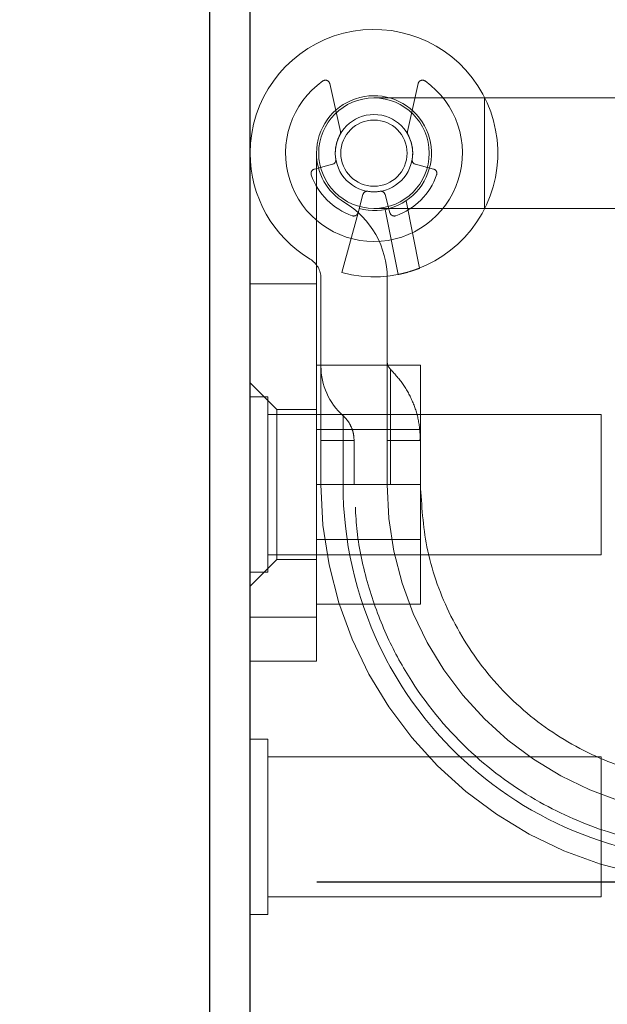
# Model space of a CAD drawing. Header units: inches. Extents: x 0.2 to 10.8, y 0.2 to 8.2.
# Tile 6 of 156: x 2.8221 to 2.8744, y 2.2125 to 2.3002. Entities that reach past the tile are written whole.
import ezdxf

# ---------------------------------------------------------------- set-up
doc = ezdxf.new("R2010")
doc.units = ezdxf.units.IN
doc.header["$MEASUREMENT"] = 0
doc.linetypes.add('HIDDEN', pattern=[0.07500000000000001, 0.05, -0.025])
doc.layers.add('DIMENSIONS', color=140, linetype='Continuous')
doc.styles.add('SLDTEXTSTYLE0', font='TXT', dxfattribs={"width": 0.7})
doc.dimstyles.new('SLDDIMSTYLE1', dxfattribs={"dimtxt": 0.0849609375, "dimasz": 0.13, "dimexe": 0, "dimexo": 0.0625, "dimgap": 0.021240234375, "dimtad": 0, "dimtih": 1, "dimtoh": 1, "dimlfac": 20, "dimrnd": 1e-09, "dimzin": 12, "dimdsep": 46, "dimtxsty": 'SLDTEXTSTYLE0', "dimsah": 1, "dimcen": 0.09, "dimadec": 0, "dimazin": 3, "dimtfac": 1, "dimtmove": 0, "dimatfit": 0, "dimfxl": 0, "dimfrac": 2, "dimtolj": 1, "dimtzin": 12, "dimarcsym": 0})

# ---------------------------------------------------------------- blocks, each defined once
blk = doc.blocks.new('_D_25')
at = {"layer": 'DIMENSIONS'}
for p, q in [((2.693112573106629, 2.319367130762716), (2.693112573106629, 2.569367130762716)), ((2.805872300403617, 2.319367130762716), (2.568112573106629, 2.319367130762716)), ((2.798570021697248, 2.223334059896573), (2.568112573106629, 2.223334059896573)), ((2.693112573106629, 1.990832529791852), (2.693112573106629, 2.223334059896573)), ((2.150296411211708, 1.990832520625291), (2.121766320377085, 1.990832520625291)), ((2.121766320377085, 1.990832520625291), (2.121766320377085, 1.855801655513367)), ((2.402765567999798, 1.990832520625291), (2.431295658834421, 1.990832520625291)), ((2.431295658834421, 1.990832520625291), (2.431295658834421, 1.855801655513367)), ((2.555938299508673, 1.990832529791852), (2.693112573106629, 1.990832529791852)), ((2.121766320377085, 1.855801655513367), (2.150296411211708, 1.855801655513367)), ((2.431295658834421, 1.855801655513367), (2.402765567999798, 1.855801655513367))]:
    blk.add_line(p, q, dxfattribs=at)
for points in [[(2.693112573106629, 2.319367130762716), (2.713112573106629, 2.449367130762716), (2.673112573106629, 2.449367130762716)], [(2.693112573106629, 2.223334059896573), (2.673112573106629, 2.093334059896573), (2.713112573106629, 2.093334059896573)]]:
    blk.add_solid(points, dxfattribs=at)
at = {"layer": 'DIMENSIONS', "char_height": 0.08333333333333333, "attachment_point": 1, "style": 'SLDTEXTSTYLE0'}
for s, insert in [('1.92', (2.150296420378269, 2.11727489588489)), ('48.8', (2.150296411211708, 1.963223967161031))]:
    blk.add_mtext(s, dxfattribs=dict(at, insert=insert))

msp = doc.modelspace()

# ---------------------------------------------------------------- linework, layer by layer
at = {"color": 7, "linetype": 'Continuous', "lineweight": 25}
for p, q in [((2.839026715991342, 1.524767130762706), (2.839026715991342, 2.302521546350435)), ((2.842626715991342, 1.522967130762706), (2.842626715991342, 2.302523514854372))]:
    msp.add_line(p, q, dxfattribs=at)
at = {"color": 7, "linetype": 'HIDDEN', "lineweight": 18}
for p, q in [((2.85066457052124, 2.290217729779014), (2.849716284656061, 2.294487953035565)), ((2.857584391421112, 2.294487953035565), (2.856636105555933, 2.290217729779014)), ((2.863492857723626, 2.293215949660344), (2.853650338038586, 2.293215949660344)), ((2.863492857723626, 2.283373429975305), (2.863492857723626, 2.293215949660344)), ((2.863492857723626, 2.283373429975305), (2.863492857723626, 2.293215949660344)), ((2.863492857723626, 2.283373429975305), (2.863492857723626, 2.293215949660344)), ((2.863492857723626, 2.283373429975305), (2.863492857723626, 2.293215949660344)), ((2.880225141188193, 2.293215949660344), (2.863492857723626, 2.293215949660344)), ((2.848532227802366, 2.288294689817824), (2.848532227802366, 2.246956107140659)), ((2.84833993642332, 2.286871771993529), (2.849962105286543, 2.287306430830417)), ((2.85733857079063, 2.287306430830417), (2.858960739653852, 2.286871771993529)), ((2.852662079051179, 2.284606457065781), (2.852227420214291, 2.282984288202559)), ((2.855073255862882, 2.282984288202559), (2.854638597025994, 2.284606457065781)), ((2.856508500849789, 2.284048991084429), (2.857711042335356, 2.278046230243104)), ((2.857711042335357, 2.278046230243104), (2.856508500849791, 2.284048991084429)), ((2.856508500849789, 2.284048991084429), (2.857711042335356, 2.278046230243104)), ((2.857711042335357, 2.278046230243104), (2.856508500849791, 2.284048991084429)), ((2.856508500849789, 2.284048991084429), (2.857711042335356, 2.278046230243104)), ((2.857711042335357, 2.278046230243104), (2.856508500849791, 2.284048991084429)), ((2.856508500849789, 2.284048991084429), (2.857711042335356, 2.278046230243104)), ((2.857711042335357, 2.278046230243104), (2.856508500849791, 2.284048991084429)), ((2.852227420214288, 2.282984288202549), (2.850797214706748, 2.277646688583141)), ((2.853650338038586, 2.283373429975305), (2.863492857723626, 2.283373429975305)), ((2.854655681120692, 2.283276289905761), (2.85581569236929, 2.277485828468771)), ((2.863492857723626, 2.283373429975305), (2.880225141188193, 2.283373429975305)), ((2.848532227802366, 2.276662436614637), (2.842626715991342, 2.276662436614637)), ((2.848925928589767, 2.277159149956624), (2.848925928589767, 2.258767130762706)), ((2.854831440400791, 2.258767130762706), (2.854831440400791, 2.277159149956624)), ((2.848532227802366, 2.269417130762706), (2.857782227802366, 2.269417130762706)), ((2.857782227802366, 2.258767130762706), (2.857782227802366, 2.269417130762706)), ((2.844988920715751, 2.265460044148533), (2.842626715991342, 2.267822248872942)), ((2.844189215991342, 2.266579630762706), (2.842626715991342, 2.266579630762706)), ((2.844189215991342, 2.258767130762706), (2.844189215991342, 2.266579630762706)), ((2.844988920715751, 2.265460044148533), (2.844988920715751, 2.25207421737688)), ((2.848532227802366, 2.265460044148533), (2.844988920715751, 2.265460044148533)), ((2.873876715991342, 2.265017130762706), (2.844189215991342, 2.265017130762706)), ((2.873876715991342, 2.258767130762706), (2.873876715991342, 2.265017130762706)), ((2.857782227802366, 2.263664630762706), (2.848532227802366, 2.263664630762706)), ((2.848925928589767, 2.262704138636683), (2.850898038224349, 2.262704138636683)), ((2.848925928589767, 2.262704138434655), (2.850898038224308, 2.262704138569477)), ((2.848925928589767, 2.262704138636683), (2.850898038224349, 2.262704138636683)), ((2.848925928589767, 2.262704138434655), (2.850898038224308, 2.262704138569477)), ((2.848925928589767, 2.262704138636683), (2.850898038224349, 2.262704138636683)), ((2.848925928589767, 2.262704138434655), (2.850898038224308, 2.262704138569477)), ((2.848925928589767, 2.262704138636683), (2.850898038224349, 2.262704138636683)), ((2.848925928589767, 2.262704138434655), (2.850898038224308, 2.262704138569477)), ((2.848925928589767, 2.262704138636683), (2.850898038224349, 2.262704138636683)), ((2.848925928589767, 2.262704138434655), (2.850898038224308, 2.262704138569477)), ((2.848925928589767, 2.262704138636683), (2.850898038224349, 2.262704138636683)), ((2.848925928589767, 2.262704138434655), (2.850898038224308, 2.262704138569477)), ((2.848925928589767, 2.262704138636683), (2.850898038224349, 2.262704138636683)), ((2.848925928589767, 2.262704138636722), (2.848925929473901, 2.258767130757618)), ((2.848925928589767, 2.262704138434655), (2.850898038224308, 2.262704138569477)), ((2.848925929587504, 2.258767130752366), (2.848925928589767, 2.262704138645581)), ((2.848925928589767, 2.262704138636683), (2.850898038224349, 2.262704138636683)), ((2.848925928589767, 2.262704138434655), (2.850898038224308, 2.262704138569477)), ((2.850898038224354, 2.262704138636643), (2.850898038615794, 2.258767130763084)), ((2.850898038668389, 2.258767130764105), (2.850898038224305, 2.262704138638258)), ((2.850898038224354, 2.262704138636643), (2.850898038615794, 2.258767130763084)), ((2.850898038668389, 2.258767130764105), (2.850898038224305, 2.262704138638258)), ((2.850898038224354, 2.262704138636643), (2.850898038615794, 2.258767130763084)), ((2.850898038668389, 2.258767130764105), (2.850898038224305, 2.262704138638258)), ((2.850898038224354, 2.262704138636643), (2.850898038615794, 2.258767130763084)), ((2.850898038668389, 2.258767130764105), (2.850898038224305, 2.262704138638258)), ((2.850898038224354, 2.262704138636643), (2.850898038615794, 2.258767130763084)), ((2.850898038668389, 2.258767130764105), (2.850898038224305, 2.262704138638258)), ((2.850898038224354, 2.262704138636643), (2.850898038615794, 2.258767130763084)), ((2.850898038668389, 2.258767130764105), (2.850898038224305, 2.262704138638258)), ((2.850898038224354, 2.262704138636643), (2.850898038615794, 2.258767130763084)), ((2.850898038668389, 2.258767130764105), (2.850898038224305, 2.262704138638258)), ((2.850898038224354, 2.262704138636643), (2.850898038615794, 2.258767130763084)), ((2.850898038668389, 2.258767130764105), (2.850898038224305, 2.262704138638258)), ((2.851878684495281, 2.258767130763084), (2.851878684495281, 2.262704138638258)), ((2.854831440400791, 2.262704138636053), (2.855126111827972, 2.262704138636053)), ((2.854831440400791, 2.262704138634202), (2.855126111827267, 2.262704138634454)), ((2.854831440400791, 2.262704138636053), (2.855126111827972, 2.262704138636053)), ((2.854831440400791, 2.262704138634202), (2.855126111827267, 2.262704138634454)), ((2.854831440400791, 2.262704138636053), (2.855126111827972, 2.262704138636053)), ((2.854831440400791, 2.262704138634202), (2.855126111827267, 2.262704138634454)), ((2.854831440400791, 2.262704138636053), (2.855126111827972, 2.262704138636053)), ((2.854831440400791, 2.262704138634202), (2.855126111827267, 2.262704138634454)), ((2.854831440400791, 2.262704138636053), (2.855126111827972, 2.262704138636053)), ((2.854831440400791, 2.262704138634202), (2.855126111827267, 2.262704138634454)), ((2.854831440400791, 2.262704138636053), (2.855126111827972, 2.262704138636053)), ((2.854831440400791, 2.262704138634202), (2.855126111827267, 2.262704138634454)), ((2.854831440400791, 2.262704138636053), (2.855126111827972, 2.262704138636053)), ((2.854831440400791, 2.262704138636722), (2.854831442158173, 2.258767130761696)), ((2.854831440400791, 2.262704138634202), (2.855126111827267, 2.262704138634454)), ((2.854831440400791, 2.262704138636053), (2.855126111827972, 2.262704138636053)), ((2.854831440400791, 2.262704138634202), (2.855126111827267, 2.262704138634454)), ((2.85512611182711, 2.262704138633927), (2.855126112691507, 2.258767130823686)), ((2.855126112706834, 2.258767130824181), (2.855126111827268, 2.262704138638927)), ((2.85512611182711, 2.262704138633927), (2.855126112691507, 2.258767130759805)), ((2.855126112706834, 2.258767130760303), (2.855126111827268, 2.262704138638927)), ((2.85512611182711, 2.262704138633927), (2.855126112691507, 2.258767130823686)), ((2.855126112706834, 2.258767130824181), (2.855126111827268, 2.262704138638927)), ((2.85512611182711, 2.262704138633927), (2.855126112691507, 2.258767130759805)), ((2.855126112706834, 2.258767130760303), (2.855126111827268, 2.262704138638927)), ((2.85512611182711, 2.262704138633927), (2.855126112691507, 2.258767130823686)), ((2.855126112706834, 2.258767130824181), (2.855126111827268, 2.262704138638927)), ((2.85512611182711, 2.262704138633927), (2.855126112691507, 2.258767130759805)), ((2.855126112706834, 2.258767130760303), (2.855126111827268, 2.262704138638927)), ((2.85512611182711, 2.262704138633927), (2.855126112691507, 2.258767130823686)), ((2.855126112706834, 2.258767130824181), (2.855126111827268, 2.262704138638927)), ((2.85512611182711, 2.262704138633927), (2.855126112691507, 2.258767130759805)), ((2.855126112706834, 2.258767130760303), (2.855126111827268, 2.262704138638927)), ((2.857781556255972, 2.258767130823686), (2.857781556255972, 2.262704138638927)), ((2.844189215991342, 2.250954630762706), (2.844189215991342, 2.258767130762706)), ((2.848532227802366, 2.258767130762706), (2.857782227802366, 2.258767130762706)), ((2.857782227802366, 2.248117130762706), (2.857782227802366, 2.258767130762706)), ((2.873876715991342, 2.252517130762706), (2.873876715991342, 2.258767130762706)), ((2.848532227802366, 2.253869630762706), (2.857782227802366, 2.253869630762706)), ((2.844189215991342, 2.252517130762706), (2.873876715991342, 2.252517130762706)), ((2.842626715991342, 2.24971201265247), (2.844988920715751, 2.25207421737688)), ((2.844988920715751, 2.25207421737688), (2.848532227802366, 2.25207421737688)), ((2.842626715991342, 2.250954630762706), (2.844189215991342, 2.250954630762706)), ((2.848532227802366, 2.248117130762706), (2.857782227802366, 2.248117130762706)), ((2.848532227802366, 2.246956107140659), (2.842626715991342, 2.246956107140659)), ((2.842626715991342, 2.246956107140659), (2.848532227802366, 2.246956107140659)), ((2.848532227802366, 2.246956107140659), (2.842626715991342, 2.246956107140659)), ((2.842626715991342, 2.246956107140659), (2.848532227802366, 2.246956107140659)), ((2.848532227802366, 2.246956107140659), (2.842626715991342, 2.246956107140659)), ((2.842626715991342, 2.246956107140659), (2.848532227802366, 2.246956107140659)), ((2.848532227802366, 2.246956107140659), (2.842626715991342, 2.246956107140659)), ((2.842626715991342, 2.246956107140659), (2.848532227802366, 2.246956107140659)), ((2.848532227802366, 2.246956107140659), (2.848532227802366, 2.243019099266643)), ((2.848532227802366, 2.243019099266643), (2.842626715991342, 2.243019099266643)), ((2.844189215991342, 2.236079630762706), (2.842626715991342, 2.236079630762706)), ((2.844189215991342, 2.228267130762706), (2.844189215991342, 2.236079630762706)), ((2.873876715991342, 2.234517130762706), (2.844189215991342, 2.234517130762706)), ((2.873876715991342, 2.228267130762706), (2.873876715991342, 2.234517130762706)), ((2.844189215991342, 2.220454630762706), (2.844189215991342, 2.228267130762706)), ((2.873876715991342, 2.222017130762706), (2.873876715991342, 2.228267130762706)), ((2.844189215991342, 2.222017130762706), (2.873876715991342, 2.222017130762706)), ((2.842626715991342, 2.220454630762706), (2.844189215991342, 2.220454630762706))]:
    msp.add_line(p, q, dxfattribs=at)
for radius in [0.004921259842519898, 0.00344488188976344, 0.002952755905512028]:
    msp.add_circle((2.853650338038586, 2.288294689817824), radius, dxfattribs=at)
for centre, radius, start, end in [((2.853650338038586, 2.288294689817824), 0.01102362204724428, 255.0000000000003, 180), ((2.853650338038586, 2.288294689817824), 0.00787401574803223, 125.2609148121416, 54.73908518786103), ((2.849331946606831, 2.294402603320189), 0.0003937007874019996, 12.52046276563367, 125.2609148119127), ((2.857968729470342, 2.294402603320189), 0.0003937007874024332, 54.73908518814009, 167.4795372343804), ((2.853650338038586, 2.288294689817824), 0.005118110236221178, 254.999999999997, 180), ((2.853650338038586, 2.288294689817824), 0.003444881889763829, 151.3967362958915, 189.1131578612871), ((2.850280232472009, 2.29013238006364), 0.0003937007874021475, 331.3967362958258, 12.52046276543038), ((2.857020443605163, 2.29013238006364), 0.0003937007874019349, 167.4795372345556, 208.6032637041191), ((2.853650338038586, 2.288294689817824), 0.003444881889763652, 350.8868421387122, 28.60326370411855), ((2.853650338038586, 2.288294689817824), 0.01102362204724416, 180, 238.9924169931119), ((2.853650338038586, 2.288294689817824), 0.005118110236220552, 180.0000000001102, 238.9924169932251), ((2.849860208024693, 2.287686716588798), 0.000393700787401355, 284.9999999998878, 9.113157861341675), ((2.85744046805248, 2.287686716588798), 0.0003937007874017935, 170.8868421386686, 255.0000000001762), ((2.848441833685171, 2.286491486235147), 0.0003937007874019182, 104.9999999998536, 199.0960437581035), ((2.853650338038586, 2.288294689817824), 0.005905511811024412, 199.0960437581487, 250.9039562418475), ((2.853650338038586, 2.288294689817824), 0.005905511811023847, 289.096043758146, 340.9039562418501), ((2.858858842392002, 2.286491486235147), 0.0003937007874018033, 340.9039562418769, 75.00000000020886), ((2.85304236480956, 2.284504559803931), 0.0003937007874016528, 80.8868421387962, 165.0000000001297), ((2.853650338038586, 2.288294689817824), 0.003444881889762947, 260.8868421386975, 279.1131578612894), ((2.854258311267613, 2.284504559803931), 0.0003937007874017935, 14.99999999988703, 99.11315786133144), ((2.846957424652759, 2.277159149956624), 0.007874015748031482, 0, 58.99241699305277), ((2.851847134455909, 2.283086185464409), 0.0003937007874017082, 250.9039562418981, 345.0000000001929), ((2.855453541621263, 2.283086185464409), 0.0003937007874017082, 194.9999999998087, 289.0960437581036), ((2.846957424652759, 2.277159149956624), 0.001968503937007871, 0, 58.99241699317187), ((2.855815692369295, 2.269732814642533), 0.0009842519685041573, 180, 225.5237275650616), ((2.854831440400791, 2.269306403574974), 0.005905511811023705, 180, 228.2366022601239), ((2.884358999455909, 2.258767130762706), 0.03543307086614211, 180, 0), ((2.884358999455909, 2.258767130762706), 0.02952755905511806, 180, 0)]:
    msp.add_arc(centre, radius, start, end, dxfattribs=at)
for points, knots in [([(2.857711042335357, 2.278046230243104), (2.857468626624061, 2.277950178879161), (2.857226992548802, 2.277864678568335), (2.856770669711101, 2.27771919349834), (2.856558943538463, 2.2776601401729), (2.856204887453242, 2.277569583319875), (2.856060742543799, 2.277537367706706), (2.855867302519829, 2.277495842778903), (2.855815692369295, 2.277485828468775), (2.855815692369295, 2.277485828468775)], [0, 0, 0, 0, 0.25, 0.25, 0.5, 0.5, 0.75, 0.75, 1, 1, 1, 1]), ([(2.855126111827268, 2.262704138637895), (2.855126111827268, 2.264367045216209), (2.855126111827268, 2.266825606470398), (2.855126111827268, 2.268700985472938), (2.855126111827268, 2.269195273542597), (2.855126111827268, 2.26870098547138), (2.855126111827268, 2.266825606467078), (2.855126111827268, 2.264367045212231), (2.855126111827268, 2.262704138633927)], [6.283185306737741, 6.283185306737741, 6.283185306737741, 6.283185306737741, 7.068583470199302, 7.461282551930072, 7.853981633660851, 8.24668071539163, 8.63937979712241, 9.42477796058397, 9.42477796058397, 9.42477796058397, 9.42477796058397]), ([(2.855126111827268, 2.262704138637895), (2.855126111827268, 2.264367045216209), (2.855126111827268, 2.266825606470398), (2.855126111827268, 2.268700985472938), (2.855126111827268, 2.269195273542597), (2.855126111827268, 2.26870098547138), (2.855126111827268, 2.266825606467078), (2.855126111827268, 2.264367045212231), (2.855126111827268, 2.262704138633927)], [6.283185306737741, 6.283185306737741, 6.283185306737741, 6.283185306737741, 7.068583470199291, 7.46128255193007, 7.85398163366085, 8.24668071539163, 8.6393797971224, 9.42477796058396, 9.42477796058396, 9.42477796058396, 9.42477796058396]), ([(2.855126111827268, 2.262704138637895), (2.855126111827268, 2.264367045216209), (2.855126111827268, 2.266825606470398), (2.855126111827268, 2.268700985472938), (2.855126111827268, 2.269195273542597), (2.855126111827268, 2.26870098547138), (2.855126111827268, 2.266825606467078), (2.855126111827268, 2.264367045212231), (2.855126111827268, 2.262704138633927)], [6.283185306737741, 6.283185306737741, 6.283185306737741, 6.283185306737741, 7.068583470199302, 7.461282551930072, 7.853981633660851, 8.24668071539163, 8.63937979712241, 9.42477796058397, 9.42477796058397, 9.42477796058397, 9.42477796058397]), ([(2.855126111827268, 2.262704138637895), (2.855126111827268, 2.264367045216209), (2.855126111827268, 2.266825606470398), (2.855126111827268, 2.268700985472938), (2.855126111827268, 2.269195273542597), (2.855126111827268, 2.26870098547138), (2.855126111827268, 2.266825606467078), (2.855126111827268, 2.264367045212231), (2.855126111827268, 2.262704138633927)], [6.283185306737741, 6.283185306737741, 6.283185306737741, 6.283185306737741, 7.068583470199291, 7.46128255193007, 7.85398163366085, 8.24668071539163, 8.6393797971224, 9.42477796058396, 9.42477796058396, 9.42477796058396, 9.42477796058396]), ([(2.855126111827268, 2.262704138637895), (2.855126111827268, 2.264367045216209), (2.855126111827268, 2.266825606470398), (2.855126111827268, 2.268700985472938), (2.855126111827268, 2.269195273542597), (2.855126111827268, 2.26870098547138), (2.855126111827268, 2.266825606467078), (2.855126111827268, 2.264367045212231), (2.855126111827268, 2.262704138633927)], [6.283185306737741, 6.283185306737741, 6.283185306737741, 6.283185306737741, 7.068583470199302, 7.461282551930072, 7.853981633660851, 8.24668071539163, 8.63937979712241, 9.42477796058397, 9.42477796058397, 9.42477796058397, 9.42477796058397]), ([(2.855126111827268, 2.262704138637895), (2.855126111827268, 2.264367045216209), (2.855126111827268, 2.266825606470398), (2.855126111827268, 2.268700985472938), (2.855126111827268, 2.269195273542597), (2.855126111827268, 2.26870098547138), (2.855126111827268, 2.266825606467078), (2.855126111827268, 2.264367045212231), (2.855126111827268, 2.262704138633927)], [6.283185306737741, 6.283185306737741, 6.283185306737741, 6.283185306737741, 7.068583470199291, 7.46128255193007, 7.85398163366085, 8.24668071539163, 8.6393797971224, 9.42477796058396, 9.42477796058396, 9.42477796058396, 9.42477796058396]), ([(2.855126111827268, 2.262704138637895), (2.855126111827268, 2.264367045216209), (2.855126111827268, 2.266825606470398), (2.855126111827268, 2.268700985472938), (2.855126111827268, 2.269195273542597), (2.855126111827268, 2.26870098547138), (2.855126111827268, 2.266825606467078), (2.855126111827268, 2.264367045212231), (2.855126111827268, 2.262704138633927)], [6.283185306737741, 6.283185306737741, 6.283185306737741, 6.283185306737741, 7.068583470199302, 7.461282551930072, 7.853981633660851, 8.24668071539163, 8.63937979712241, 9.42477796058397, 9.42477796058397, 9.42477796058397, 9.42477796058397]), ([(2.855126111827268, 2.262704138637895), (2.855126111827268, 2.264367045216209), (2.855126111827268, 2.266825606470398), (2.855126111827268, 2.268700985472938), (2.855126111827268, 2.269195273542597), (2.855126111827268, 2.26870098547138), (2.855126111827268, 2.266825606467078), (2.855126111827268, 2.264367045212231), (2.855126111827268, 2.262704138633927)], [6.283185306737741, 6.283185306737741, 6.283185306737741, 6.283185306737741, 7.068583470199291, 7.46128255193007, 7.85398163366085, 8.24668071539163, 8.6393797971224, 9.42477796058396, 9.42477796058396, 9.42477796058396, 9.42477796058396]), ([(2.857781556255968, 2.262704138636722), (2.857748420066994, 2.263291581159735), (2.857682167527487, 2.264466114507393), (2.857139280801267, 2.266154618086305), (2.856312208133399, 2.267723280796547), (2.855521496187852, 2.268594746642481), (2.855126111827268, 2.269030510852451)], [0, 0, 0, 0, 0.2500292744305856, 0.4999088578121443, 0.7499364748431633, 1, 1, 1, 1]), ([(2.850898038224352, 2.262704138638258), (2.850898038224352, 2.262991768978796), (2.850898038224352, 2.263279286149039), (2.850898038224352, 2.263810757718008), (2.850898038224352, 2.264054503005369), (2.850898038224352, 2.264461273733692), (2.850898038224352, 2.264624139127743), (2.850898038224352, 2.264844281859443), (2.850898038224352, 2.264901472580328), (2.850898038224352, 2.264901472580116), (2.850898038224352, 2.26484428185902), (2.850898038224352, 2.26462413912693), (2.850898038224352, 2.2644612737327), (2.850898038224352, 2.264054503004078), (2.850898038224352, 2.263810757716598), (2.850898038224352, 2.263279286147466), (2.850898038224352, 2.262991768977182), (2.850898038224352, 2.262704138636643)], [0, 0, 0, 0, 0.125, 0.125, 0.25, 0.25, 0.375, 0.375, 0.5, 0.5, 0.625, 0.625, 0.75, 0.75, 0.875, 0.875, 1, 1, 1, 1]), ([(2.850898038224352, 2.262704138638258), (2.850898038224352, 2.262991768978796), (2.850898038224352, 2.263279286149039), (2.850898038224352, 2.263810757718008), (2.850898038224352, 2.264054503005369), (2.850898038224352, 2.264461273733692), (2.850898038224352, 2.264624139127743), (2.850898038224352, 2.264844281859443), (2.850898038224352, 2.264901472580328), (2.850898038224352, 2.264901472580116), (2.850898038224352, 2.26484428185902), (2.850898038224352, 2.26462413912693), (2.850898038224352, 2.2644612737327), (2.850898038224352, 2.264054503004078), (2.850898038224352, 2.263810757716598), (2.850898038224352, 2.263279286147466), (2.850898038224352, 2.262991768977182), (2.850898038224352, 2.262704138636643)], [0, 0, 0, 0, 0.125, 0.125, 0.25, 0.25, 0.375, 0.375, 0.5, 0.5, 0.625, 0.625, 0.75, 0.75, 0.875, 0.875, 1, 1, 1, 1]), ([(2.850898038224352, 2.262704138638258), (2.850898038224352, 2.262991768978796), (2.850898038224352, 2.263279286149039), (2.850898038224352, 2.263810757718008), (2.850898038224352, 2.264054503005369), (2.850898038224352, 2.264461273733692), (2.850898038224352, 2.264624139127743), (2.850898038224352, 2.264844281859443), (2.850898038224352, 2.264901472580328), (2.850898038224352, 2.264901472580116), (2.850898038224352, 2.26484428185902), (2.850898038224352, 2.26462413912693), (2.850898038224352, 2.2644612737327), (2.850898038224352, 2.264054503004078), (2.850898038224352, 2.263810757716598), (2.850898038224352, 2.263279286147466), (2.850898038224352, 2.262991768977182), (2.850898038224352, 2.262704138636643)], [0, 0, 0, 0, 0.125, 0.125, 0.25, 0.25, 0.375, 0.375, 0.5, 0.5, 0.625, 0.625, 0.75, 0.75, 0.875, 0.875, 1, 1, 1, 1]), ([(2.850898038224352, 2.262704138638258), (2.850898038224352, 2.262991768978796), (2.850898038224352, 2.263279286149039), (2.850898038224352, 2.263810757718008), (2.850898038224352, 2.264054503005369), (2.850898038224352, 2.264461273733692), (2.850898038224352, 2.264624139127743), (2.850898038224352, 2.264844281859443), (2.850898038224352, 2.264901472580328), (2.850898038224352, 2.264901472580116), (2.850898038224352, 2.26484428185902), (2.850898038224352, 2.26462413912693), (2.850898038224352, 2.2644612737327), (2.850898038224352, 2.264054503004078), (2.850898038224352, 2.263810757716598), (2.850898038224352, 2.263279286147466), (2.850898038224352, 2.262991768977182), (2.850898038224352, 2.262704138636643)], [0, 0, 0, 0, 0.125, 0.125, 0.25, 0.25, 0.375, 0.375, 0.5, 0.5, 0.625, 0.625, 0.75, 0.75, 0.875, 0.875, 1, 1, 1, 1]), ([(2.850898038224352, 2.262704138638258), (2.850898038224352, 2.262991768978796), (2.850898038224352, 2.263279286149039), (2.850898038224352, 2.263810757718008), (2.850898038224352, 2.264054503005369), (2.850898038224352, 2.264461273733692), (2.850898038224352, 2.264624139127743), (2.850898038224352, 2.264844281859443), (2.850898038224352, 2.264901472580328), (2.850898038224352, 2.264901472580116), (2.850898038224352, 2.26484428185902), (2.850898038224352, 2.26462413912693), (2.850898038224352, 2.2644612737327), (2.850898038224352, 2.264054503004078), (2.850898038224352, 2.263810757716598), (2.850898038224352, 2.263279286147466), (2.850898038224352, 2.262991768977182), (2.850898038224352, 2.262704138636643)], [0, 0, 0, 0, 0.125, 0.125, 0.25, 0.25, 0.375, 0.375, 0.5, 0.5, 0.625, 0.625, 0.75, 0.75, 0.875, 0.875, 1, 1, 1, 1]), ([(2.850898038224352, 2.262704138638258), (2.850898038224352, 2.262991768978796), (2.850898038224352, 2.263279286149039), (2.850898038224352, 2.263810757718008), (2.850898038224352, 2.264054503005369), (2.850898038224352, 2.264461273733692), (2.850898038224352, 2.264624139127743), (2.850898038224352, 2.264844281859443), (2.850898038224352, 2.264901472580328), (2.850898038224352, 2.264901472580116), (2.850898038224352, 2.26484428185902), (2.850898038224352, 2.26462413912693), (2.850898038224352, 2.2644612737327), (2.850898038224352, 2.264054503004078), (2.850898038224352, 2.263810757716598), (2.850898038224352, 2.263279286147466), (2.850898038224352, 2.262991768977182), (2.850898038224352, 2.262704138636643)], [0, 0, 0, 0, 0.125, 0.125, 0.25, 0.25, 0.375, 0.375, 0.5, 0.5, 0.625, 0.625, 0.75, 0.75, 0.875, 0.875, 1, 1, 1, 1]), ([(2.850898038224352, 2.262704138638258), (2.850898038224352, 2.262991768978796), (2.850898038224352, 2.263279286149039), (2.850898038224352, 2.263810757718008), (2.850898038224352, 2.264054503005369), (2.850898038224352, 2.264461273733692), (2.850898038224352, 2.264624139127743), (2.850898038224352, 2.264844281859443), (2.850898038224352, 2.264901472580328), (2.850898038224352, 2.264901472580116), (2.850898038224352, 2.26484428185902), (2.850898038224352, 2.26462413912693), (2.850898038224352, 2.2644612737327), (2.850898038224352, 2.264054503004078), (2.850898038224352, 2.263810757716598), (2.850898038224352, 2.263279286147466), (2.850898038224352, 2.262991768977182), (2.850898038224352, 2.262704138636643)], [0, 0, 0, 0, 0.125, 0.125, 0.25, 0.25, 0.375, 0.375, 0.5, 0.5, 0.625, 0.625, 0.75, 0.75, 0.875, 0.875, 1, 1, 1, 1]), ([(2.850898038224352, 2.262704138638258), (2.850898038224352, 2.262991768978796), (2.850898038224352, 2.263279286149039), (2.850898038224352, 2.263810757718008), (2.850898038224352, 2.264054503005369), (2.850898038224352, 2.264461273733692), (2.850898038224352, 2.264624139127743), (2.850898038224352, 2.264844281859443), (2.850898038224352, 2.264901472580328), (2.850898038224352, 2.264901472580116), (2.850898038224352, 2.26484428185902), (2.850898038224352, 2.26462413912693), (2.850898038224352, 2.2644612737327), (2.850898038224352, 2.264054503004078), (2.850898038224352, 2.263810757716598), (2.850898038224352, 2.263279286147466), (2.850898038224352, 2.262991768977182), (2.850898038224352, 2.262704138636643)], [0, 0, 0, 0, 0.125, 0.125, 0.25, 0.25, 0.375, 0.375, 0.5, 0.5, 0.625, 0.625, 0.75, 0.75, 0.875, 0.875, 1, 1, 1, 1]), ([(2.851878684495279, 2.262704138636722), (2.851865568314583, 2.262910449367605), (2.851839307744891, 2.26332351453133), (2.851635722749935, 2.263913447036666), (2.851333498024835, 2.264459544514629), (2.851043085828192, 2.264754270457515), (2.85089803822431, 2.264901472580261)], [0, 0, 0, 0, 0.2497858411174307, 0.5001088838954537, 0.7503272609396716, 1, 1, 1, 1]), ([(2.855126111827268, 2.262704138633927), (2.855522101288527, 2.262704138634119), (2.856314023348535, 2.262704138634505), (2.857132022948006, 2.262704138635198), (2.857612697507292, 2.262704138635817), (2.85767407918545, 2.262704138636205), (2.857694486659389, 2.262704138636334)], [0, 0, 0, 0, 0.2859748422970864, 0.5719086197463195, 0.8576731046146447, 1, 1, 1, 1]), ([(2.857694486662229, 2.262704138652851), (2.857674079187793, 2.262704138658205), (2.857612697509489, 2.262704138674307), (2.857132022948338, 2.262704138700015), (2.856314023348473, 2.262704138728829), (2.855522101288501, 2.262704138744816), (2.855126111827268, 2.26270413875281)], [0, 0, 0, 0, 0.1423268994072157, 0.4280913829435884, 0.7140251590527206, 0.9999999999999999, 0.9999999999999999, 0.9999999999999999, 0.9999999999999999]), ([(2.855126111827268, 2.262704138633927), (2.855522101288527, 2.26270413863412), (2.856314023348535, 2.262704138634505), (2.857132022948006, 2.262704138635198), (2.857612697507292, 2.262704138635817), (2.85767407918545, 2.262704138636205), (2.857694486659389, 2.262704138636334)], [0, 0, 0, 0, 0.2859748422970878, 0.5719086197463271, 0.8576731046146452, 1, 1, 1, 1]), ([(2.857694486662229, 2.262704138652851), (2.857674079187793, 2.262704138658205), (2.857612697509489, 2.262704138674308), (2.857132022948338, 2.262704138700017), (2.856314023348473, 2.262704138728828), (2.855522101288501, 2.262704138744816), (2.855126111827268, 2.26270413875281)], [0, 0, 0, 0, 0.1423268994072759, 0.4280913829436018, 0.7140251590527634, 1, 1, 1, 1]), ([(2.855126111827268, 2.262704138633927), (2.855522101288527, 2.262704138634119), (2.856314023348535, 2.262704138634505), (2.857132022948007, 2.262704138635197), (2.857612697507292, 2.262704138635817), (2.85767407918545, 2.262704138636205), (2.85769448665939, 2.262704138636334)], [0, 0, 0, 0, 0.2859748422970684, 0.5719086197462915, 0.8576731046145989, 1, 1, 1, 1]), ([(2.857694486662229, 2.262704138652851), (2.857674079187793, 2.262704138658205), (2.857612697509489, 2.262704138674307), (2.857132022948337, 2.262704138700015), (2.856314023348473, 2.262704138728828), (2.855522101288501, 2.262704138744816), (2.855126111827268, 2.26270413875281)], [0, 0, 0, 0, 0.1423268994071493, 0.4280913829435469, 0.7140251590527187, 1, 1, 1, 1]), ([(2.855126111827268, 2.262704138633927), (2.855522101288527, 2.26270413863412), (2.856314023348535, 2.262704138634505), (2.857132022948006, 2.262704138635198), (2.857612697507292, 2.262704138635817), (2.85767407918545, 2.262704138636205), (2.857694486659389, 2.262704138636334)], [0, 0, 0, 0, 0.2859748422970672, 0.5719086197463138, 0.8576731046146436, 1, 1, 1, 1]), ([(2.857694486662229, 2.262704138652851), (2.857674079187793, 2.262704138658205), (2.857612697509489, 2.262704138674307), (2.857132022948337, 2.262704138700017), (2.856314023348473, 2.262704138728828), (2.855522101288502, 2.262704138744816), (2.855126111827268, 2.26270413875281)], [0, 0, 0, 0, 0.1423268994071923, 0.4280913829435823, 0.7140251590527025, 1, 1, 1, 1]), ([(2.855126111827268, 2.262704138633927), (2.855522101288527, 2.262704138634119), (2.856314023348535, 2.262704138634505), (2.857132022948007, 2.262704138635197), (2.857612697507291, 2.262704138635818), (2.85767407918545, 2.262704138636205), (2.857694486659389, 2.262704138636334)], [0, 0, 0, 0, 0.2859748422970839, 0.5719086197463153, 0.857673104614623, 1, 1, 1, 1]), ([(2.857694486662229, 2.262704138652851), (2.857674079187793, 2.262704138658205), (2.857612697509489, 2.262704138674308), (2.857132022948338, 2.262704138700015), (2.856314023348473, 2.262704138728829), (2.855522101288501, 2.262704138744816), (2.855126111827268, 2.26270413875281)], [0, 0, 0, 0, 0.1423268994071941, 0.4280913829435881, 0.7140251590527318, 1, 1, 1, 1]), ([(2.855126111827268, 2.262704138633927), (2.855522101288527, 2.26270413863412), (2.856314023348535, 2.262704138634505), (2.857132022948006, 2.262704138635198), (2.857612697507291, 2.262704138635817), (2.85767407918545, 2.262704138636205), (2.857694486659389, 2.262704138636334)], [0, 0, 0, 0, 0.2859748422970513, 0.571908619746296, 0.8576731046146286, 1, 1, 1, 1]), ([(2.857694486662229, 2.262704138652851), (2.857674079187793, 2.262704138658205), (2.857612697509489, 2.262704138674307), (2.857132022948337, 2.262704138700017), (2.856314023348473, 2.262704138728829), (2.855522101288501, 2.262704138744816), (2.855126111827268, 2.26270413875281)], [0, 0, 0, 0, 0.1423268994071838, 0.4280913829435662, 0.7140251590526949, 1, 1, 1, 1]), ([(2.855126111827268, 2.262704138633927), (2.855522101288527, 2.262704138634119), (2.856314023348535, 2.262704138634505), (2.857132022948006, 2.262704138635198), (2.857612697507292, 2.262704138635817), (2.85767407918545, 2.262704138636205), (2.857694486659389, 2.262704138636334)], [0, 0, 0, 0, 0.2859748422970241, 0.5719086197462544, 0.8576731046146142, 0.9999999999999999, 0.9999999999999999, 0.9999999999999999, 0.9999999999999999]), ([(2.857694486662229, 2.262704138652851), (2.857674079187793, 2.262704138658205), (2.857612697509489, 2.262704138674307), (2.857132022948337, 2.262704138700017), (2.856314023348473, 2.262704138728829), (2.855522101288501, 2.262704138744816), (2.855126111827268, 2.26270413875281)], [0, 0, 0, 0, 0.1423268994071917, 0.4280913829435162, 0.7140251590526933, 1, 1, 1, 1]), ([(2.857738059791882, 2.262704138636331), (2.857744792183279, 2.262753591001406), (2.857757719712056, 2.262848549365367), (2.857771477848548, 2.262887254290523), (2.857780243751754, 2.26284541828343), (2.85778112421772, 2.262750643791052), (2.857781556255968, 2.262704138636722)], [0, 0, 0, 0, 0.2770954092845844, 0.5320782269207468, 0.7703941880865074, 1, 1, 1, 1]), ([(2.917820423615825, 2.258767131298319), (2.91782610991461, 2.253804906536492), (2.915858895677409, 2.245157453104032), (2.908252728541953, 2.23428383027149), (2.897655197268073, 2.227091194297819), (2.884358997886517, 2.22441434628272), (2.871062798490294, 2.227091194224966), (2.860465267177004, 2.234283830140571), (2.852859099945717, 2.245157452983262), (2.850891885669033, 2.25380490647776), (2.850897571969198, 2.258767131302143)], [4.712414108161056, 4.712414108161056, 4.712414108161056, 4.712414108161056, 5.15721612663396, 5.48839215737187, 5.88580339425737, 6.28321463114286, 6.68062586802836, 7.07803710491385, 7.40921313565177, 7.854015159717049, 7.854015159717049, 7.854015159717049, 7.854015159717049]), ([(2.917820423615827, 2.258767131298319), (2.91782610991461, 2.253804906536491), (2.915858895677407, 2.245157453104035), (2.908252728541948, 2.234283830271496), (2.897655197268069, 2.227091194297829), (2.884358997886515, 2.224414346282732), (2.871062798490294, 2.227091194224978), (2.860465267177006, 2.234283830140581), (2.852859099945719, 2.245157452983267), (2.850891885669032, 2.253804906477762), (2.850897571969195, 2.258767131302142)], [4.712414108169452, 4.712414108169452, 4.712414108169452, 4.712414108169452, 5.15721612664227, 5.4883921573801, 5.8858033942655, 6.2832146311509, 6.68062586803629, 7.07803710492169, 7.40921313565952, 7.854015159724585, 7.854015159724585, 7.854015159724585, 7.854015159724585]), ([(2.917820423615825, 2.258767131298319), (2.91782610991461, 2.253804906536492), (2.915858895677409, 2.245157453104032), (2.908252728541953, 2.23428383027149), (2.897655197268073, 2.227091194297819), (2.884358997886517, 2.22441434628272), (2.871062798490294, 2.227091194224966), (2.860465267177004, 2.234283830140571), (2.852859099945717, 2.245157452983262), (2.850891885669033, 2.25380490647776), (2.850897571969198, 2.258767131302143)], [4.712414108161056, 4.712414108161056, 4.712414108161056, 4.712414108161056, 5.15721612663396, 5.48839215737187, 5.88580339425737, 6.28321463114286, 6.68062586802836, 7.07803710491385, 7.40921313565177, 7.854015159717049, 7.854015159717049, 7.854015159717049, 7.854015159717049]), ([(2.917820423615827, 2.258767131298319), (2.91782610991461, 2.253804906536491), (2.915858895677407, 2.245157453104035), (2.908252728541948, 2.234283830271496), (2.897655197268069, 2.227091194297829), (2.884358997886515, 2.224414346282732), (2.871062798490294, 2.227091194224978), (2.860465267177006, 2.234283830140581), (2.852859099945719, 2.245157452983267), (2.850891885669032, 2.253804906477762), (2.850897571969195, 2.258767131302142)], [4.712414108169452, 4.712414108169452, 4.712414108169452, 4.712414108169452, 5.15721612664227, 5.4883921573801, 5.8858033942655, 6.2832146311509, 6.68062586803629, 7.07803710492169, 7.40921313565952, 7.854015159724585, 7.854015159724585, 7.854015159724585, 7.854015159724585]), ([(2.917820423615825, 2.258767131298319), (2.91782610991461, 2.253804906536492), (2.915858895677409, 2.245157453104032), (2.908252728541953, 2.23428383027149), (2.897655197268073, 2.227091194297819), (2.884358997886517, 2.22441434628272), (2.871062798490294, 2.227091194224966), (2.860465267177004, 2.234283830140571), (2.852859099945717, 2.245157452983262), (2.850891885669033, 2.25380490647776), (2.850897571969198, 2.258767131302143)], [4.712414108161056, 4.712414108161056, 4.712414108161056, 4.712414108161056, 5.15721612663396, 5.48839215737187, 5.88580339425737, 6.28321463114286, 6.68062586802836, 7.07803710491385, 7.40921313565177, 7.854015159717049, 7.854015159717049, 7.854015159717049, 7.854015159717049]), ([(2.917820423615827, 2.258767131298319), (2.91782610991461, 2.253804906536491), (2.915858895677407, 2.245157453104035), (2.908252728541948, 2.234283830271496), (2.897655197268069, 2.227091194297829), (2.884358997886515, 2.224414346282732), (2.871062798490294, 2.227091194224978), (2.860465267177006, 2.234283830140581), (2.852859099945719, 2.245157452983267), (2.850891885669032, 2.253804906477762), (2.850897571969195, 2.258767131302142)], [4.712414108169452, 4.712414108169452, 4.712414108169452, 4.712414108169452, 5.15721612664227, 5.4883921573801, 5.8858033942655, 6.2832146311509, 6.68062586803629, 7.07803710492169, 7.40921313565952, 7.854015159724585, 7.854015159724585, 7.854015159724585, 7.854015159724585]), ([(2.917820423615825, 2.258767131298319), (2.91782610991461, 2.253804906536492), (2.915858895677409, 2.245157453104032), (2.908252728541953, 2.23428383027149), (2.897655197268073, 2.227091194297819), (2.884358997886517, 2.22441434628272), (2.871062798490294, 2.227091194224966), (2.860465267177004, 2.234283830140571), (2.852859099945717, 2.245157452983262), (2.850891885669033, 2.25380490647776), (2.850897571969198, 2.258767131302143)], [4.712414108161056, 4.712414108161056, 4.712414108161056, 4.712414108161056, 5.15721612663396, 5.48839215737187, 5.88580339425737, 6.28321463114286, 6.68062586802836, 7.07803710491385, 7.40921313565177, 7.854015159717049, 7.854015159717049, 7.854015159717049, 7.854015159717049]), ([(2.917820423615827, 2.258767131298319), (2.91782610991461, 2.253804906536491), (2.915858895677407, 2.245157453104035), (2.908252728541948, 2.234283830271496), (2.897655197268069, 2.227091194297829), (2.884358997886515, 2.224414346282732), (2.871062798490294, 2.227091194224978), (2.860465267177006, 2.234283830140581), (2.852859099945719, 2.245157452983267), (2.850891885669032, 2.253804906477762), (2.850897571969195, 2.258767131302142)], [4.712414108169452, 4.712414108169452, 4.712414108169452, 4.712414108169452, 5.15721612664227, 5.4883921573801, 5.8858033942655, 6.2832146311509, 6.68062586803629, 7.07803710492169, 7.40921313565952, 7.854015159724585, 7.854015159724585, 7.854015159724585, 7.854015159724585]), ([(2.850897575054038, 2.258767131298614), (2.850891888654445, 2.253804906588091), (2.852859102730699, 2.245157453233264), (2.86046526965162, 2.234283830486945), (2.871062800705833, 2.227091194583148), (2.884358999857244, 2.224414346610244), (2.897655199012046, 2.227091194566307), (2.90825273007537, 2.234283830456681), (2.915858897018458, 2.245157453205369), (2.917826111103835, 2.253804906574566), (2.917820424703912, 2.258767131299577)], [4.712364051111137, 4.712364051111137, 4.712364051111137, 4.712364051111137, 5.157166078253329, 5.4883421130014, 5.88575335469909, 6.28316459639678, 6.680575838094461, 7.07798707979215, 7.409163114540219, 7.853965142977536, 7.853965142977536, 7.853965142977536, 7.853965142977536]), ([(2.850897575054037, 2.258767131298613), (2.850891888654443, 2.253804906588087), (2.852859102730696, 2.245157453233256), (2.860465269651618, 2.234283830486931), (2.871062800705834, 2.227091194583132), (2.88435899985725, 2.224414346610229), (2.897655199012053, 2.227091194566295), (2.908252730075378, 2.234283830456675), (2.915858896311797, 2.245157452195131), (2.917826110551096, 2.253804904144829), (2.917820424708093, 2.258767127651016)], [4.712364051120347, 4.712364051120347, 4.712364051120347, 4.712364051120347, 5.15716607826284, 5.488342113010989, 5.885753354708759, 6.28316459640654, 6.68057583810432, 7.077987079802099, 7.40916311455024, 7.85396503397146, 7.85396503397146, 7.85396503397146, 7.85396503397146]), ([(2.850897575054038, 2.258767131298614), (2.850891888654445, 2.253804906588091), (2.852859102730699, 2.245157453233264), (2.86046526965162, 2.234283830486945), (2.871062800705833, 2.227091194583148), (2.884358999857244, 2.224414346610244), (2.897655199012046, 2.227091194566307), (2.90825273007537, 2.234283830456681), (2.915858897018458, 2.245157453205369), (2.917826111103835, 2.253804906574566), (2.917820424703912, 2.258767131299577)], [4.712364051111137, 4.712364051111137, 4.712364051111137, 4.712364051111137, 5.157166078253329, 5.4883421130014, 5.88575335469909, 6.28316459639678, 6.680575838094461, 7.07798707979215, 7.409163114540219, 7.853965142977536, 7.853965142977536, 7.853965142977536, 7.853965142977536]), ([(2.850897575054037, 2.258767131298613), (2.850891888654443, 2.253804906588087), (2.852859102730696, 2.245157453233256), (2.860465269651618, 2.234283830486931), (2.871062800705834, 2.227091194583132), (2.88435899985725, 2.224414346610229), (2.897655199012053, 2.227091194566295), (2.908252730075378, 2.234283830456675), (2.915858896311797, 2.245157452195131), (2.917826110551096, 2.253804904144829), (2.917820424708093, 2.258767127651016)], [4.712364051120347, 4.712364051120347, 4.712364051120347, 4.712364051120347, 5.15716607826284, 5.488342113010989, 5.885753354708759, 6.28316459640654, 6.68057583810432, 7.077987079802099, 7.40916311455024, 7.85396503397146, 7.85396503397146, 7.85396503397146, 7.85396503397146]), ([(2.850897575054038, 2.258767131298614), (2.850891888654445, 2.253804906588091), (2.852859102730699, 2.245157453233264), (2.86046526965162, 2.234283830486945), (2.871062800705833, 2.227091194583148), (2.884358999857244, 2.224414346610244), (2.897655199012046, 2.227091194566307), (2.90825273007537, 2.234283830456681), (2.915858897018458, 2.245157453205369), (2.917826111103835, 2.253804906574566), (2.917820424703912, 2.258767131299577)], [4.712364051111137, 4.712364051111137, 4.712364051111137, 4.712364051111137, 5.157166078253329, 5.4883421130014, 5.88575335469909, 6.28316459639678, 6.680575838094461, 7.07798707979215, 7.409163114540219, 7.853965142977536, 7.853965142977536, 7.853965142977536, 7.853965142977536]), ([(2.850897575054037, 2.258767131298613), (2.850891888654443, 2.253804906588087), (2.852859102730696, 2.245157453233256), (2.860465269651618, 2.234283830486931), (2.871062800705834, 2.227091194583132), (2.88435899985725, 2.224414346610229), (2.897655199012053, 2.227091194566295), (2.908252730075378, 2.234283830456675), (2.915858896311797, 2.245157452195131), (2.917826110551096, 2.253804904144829), (2.917820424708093, 2.258767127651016)], [4.712364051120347, 4.712364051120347, 4.712364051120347, 4.712364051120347, 5.15716607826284, 5.488342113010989, 5.885753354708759, 6.28316459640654, 6.68057583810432, 7.077987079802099, 7.40916311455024, 7.85396503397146, 7.85396503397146, 7.85396503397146, 7.85396503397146]), ([(2.850897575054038, 2.258767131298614), (2.850891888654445, 2.253804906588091), (2.852859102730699, 2.245157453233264), (2.86046526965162, 2.234283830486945), (2.871062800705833, 2.227091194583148), (2.884358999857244, 2.224414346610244), (2.897655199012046, 2.227091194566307), (2.90825273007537, 2.234283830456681), (2.915858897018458, 2.245157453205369), (2.917826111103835, 2.253804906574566), (2.917820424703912, 2.258767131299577)], [4.712364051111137, 4.712364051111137, 4.712364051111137, 4.712364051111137, 5.157166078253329, 5.4883421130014, 5.88575335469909, 6.28316459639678, 6.680575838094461, 7.07798707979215, 7.409163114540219, 7.853965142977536, 7.853965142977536, 7.853965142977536, 7.853965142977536]), ([(2.850897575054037, 2.258767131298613), (2.850891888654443, 2.253804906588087), (2.852859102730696, 2.245157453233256), (2.860465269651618, 2.234283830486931), (2.871062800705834, 2.227091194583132), (2.88435899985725, 2.224414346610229), (2.897655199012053, 2.227091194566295), (2.908252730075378, 2.234283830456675), (2.915858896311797, 2.245157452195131), (2.917826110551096, 2.253804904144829), (2.917820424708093, 2.258767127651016)], [4.712364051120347, 4.712364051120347, 4.712364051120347, 4.712364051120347, 5.15716607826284, 5.488342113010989, 5.885753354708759, 6.28316459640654, 6.68057583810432, 7.077987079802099, 7.40916311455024, 7.85396503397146, 7.85396503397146, 7.85396503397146, 7.85396503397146]), ([(2.916765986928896, 2.258775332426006), (2.916613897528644, 2.256158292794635), (2.916312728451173, 2.25097600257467), (2.913535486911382, 2.243925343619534), (2.909725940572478, 2.238124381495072), (2.905349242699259, 2.233760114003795), (2.900918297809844, 2.230679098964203), (2.896764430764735, 2.22864840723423), (2.892990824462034, 2.227385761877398), (2.889232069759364, 2.226580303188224), (2.885004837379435, 2.226181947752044), (2.879959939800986, 2.226434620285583), (2.874214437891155, 2.227698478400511), (2.868053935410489, 2.230379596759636), (2.861940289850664, 2.23481825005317), (2.857546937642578, 2.240056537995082), (2.85473828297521, 2.245171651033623), (2.853100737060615, 2.249564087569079), (2.852049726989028, 2.254151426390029), (2.851962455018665, 2.257275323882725), (2.851920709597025, 2.2587695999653)], [0, 0, 0, 0, 0.07677256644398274, 0.1520258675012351, 0.2197931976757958, 0.280051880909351, 0.3328037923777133, 0.3780288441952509, 0.4157324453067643, 0.449702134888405, 0.4910227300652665, 0.5404033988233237, 0.5978448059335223, 0.6633181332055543, 0.7368401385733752, 0.8183840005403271, 0.8622633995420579, 0.9081569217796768, 0.9560680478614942, 1, 1, 1, 1]), ([(2.910936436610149, 2.258767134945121), (2.910852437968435, 2.257167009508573), (2.910679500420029, 2.253872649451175), (2.909248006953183, 2.24901006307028), (2.906923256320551, 2.244403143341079), (2.903782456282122, 2.240398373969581), (2.900167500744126, 2.237236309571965), (2.896461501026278, 2.234988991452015), (2.892863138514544, 2.233499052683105), (2.889092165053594, 2.232513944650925), (2.884723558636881, 2.232047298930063), (2.879545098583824, 2.23243122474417), (2.873899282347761, 2.234074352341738), (2.868367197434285, 2.237206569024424), (2.863605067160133, 2.241727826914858), (2.860169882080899, 2.247196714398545), (2.85813557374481, 2.252995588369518), (2.857895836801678, 2.256904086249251), (2.857781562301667, 2.258767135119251)], [0, 0, 0, 0, 0.05751766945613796, 0.1184181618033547, 0.1808055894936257, 0.2423015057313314, 0.3003787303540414, 0.3527396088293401, 0.3975898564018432, 0.4401016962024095, 0.4926223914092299, 0.5550043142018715, 0.6258121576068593, 0.7025063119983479, 0.7816561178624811, 0.8595679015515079, 0.9330607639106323, 1, 1, 1, 1])]:
    msp.add_open_spline(points, degree=3, knots=knots, dxfattribs=at)
for points in [[(2.851878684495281, 2.262704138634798), (2.851878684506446, 2.262704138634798), (2.851513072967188, 2.262704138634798), (2.850898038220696, 2.262704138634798)], [(2.850898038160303, 2.26270413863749), (2.851513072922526, 2.26270413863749), (2.851878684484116, 2.26270413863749), (2.851878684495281, 2.26270413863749)], [(2.851878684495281, 2.262704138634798), (2.851878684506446, 2.262704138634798), (2.851513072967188, 2.262704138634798), (2.850898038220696, 2.262704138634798)], [(2.850898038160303, 2.26270413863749), (2.851513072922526, 2.26270413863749), (2.851878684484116, 2.26270413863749), (2.851878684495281, 2.26270413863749)], [(2.851878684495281, 2.262704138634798), (2.851878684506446, 2.262704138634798), (2.851513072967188, 2.262704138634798), (2.850898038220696, 2.262704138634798)], [(2.850898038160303, 2.26270413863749), (2.851513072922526, 2.26270413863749), (2.851878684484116, 2.26270413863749), (2.851878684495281, 2.26270413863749)], [(2.851878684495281, 2.262704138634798), (2.851878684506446, 2.262704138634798), (2.851513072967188, 2.262704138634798), (2.850898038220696, 2.262704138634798)], [(2.850898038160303, 2.26270413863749), (2.851513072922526, 2.26270413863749), (2.851878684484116, 2.26270413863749), (2.851878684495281, 2.26270413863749)], [(2.851878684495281, 2.262704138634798), (2.851878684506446, 2.262704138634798), (2.851513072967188, 2.262704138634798), (2.850898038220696, 2.262704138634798)], [(2.850898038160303, 2.26270413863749), (2.851513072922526, 2.26270413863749), (2.851878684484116, 2.26270413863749), (2.851878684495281, 2.26270413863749)], [(2.851878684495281, 2.262704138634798), (2.851878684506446, 2.262704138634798), (2.851513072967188, 2.262704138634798), (2.850898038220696, 2.262704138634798)], [(2.850898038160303, 2.26270413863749), (2.851513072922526, 2.26270413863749), (2.851878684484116, 2.26270413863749), (2.851878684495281, 2.26270413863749)], [(2.851878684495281, 2.262704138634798), (2.851878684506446, 2.262704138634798), (2.851513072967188, 2.262704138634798), (2.850898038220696, 2.262704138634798)], [(2.850898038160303, 2.26270413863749), (2.851513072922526, 2.26270413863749), (2.851878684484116, 2.26270413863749), (2.851878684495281, 2.26270413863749)], [(2.851878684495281, 2.262704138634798), (2.851878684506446, 2.262704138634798), (2.851513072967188, 2.262704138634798), (2.850898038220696, 2.262704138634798)], [(2.850898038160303, 2.26270413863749), (2.851513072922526, 2.26270413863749), (2.851878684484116, 2.26270413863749), (2.851878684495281, 2.26270413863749)], [(2.855126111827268, 2.262704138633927), (2.855963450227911, 2.26270413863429), (2.857310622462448, 2.262704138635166), (2.857783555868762, 2.262704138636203), (2.857781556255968, 2.262704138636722)], [(2.857781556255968, 2.262704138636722), (2.857783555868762, 2.262704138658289), (2.857310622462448, 2.262704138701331), (2.855963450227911, 2.26270413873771), (2.855126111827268, 2.26270413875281)], [(2.857781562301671, 2.258767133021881), (2.857781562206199, 2.258767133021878), (2.85680120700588, 2.258767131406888), (2.8551261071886, 2.258767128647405)], [(2.857781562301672, 2.258767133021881), (2.857781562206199, 2.258767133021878), (2.85680120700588, 2.258767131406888), (2.8551261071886, 2.258767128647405)], [(2.857781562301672, 2.258767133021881), (2.857781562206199, 2.258767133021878), (2.85680120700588, 2.258767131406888), (2.8551261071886, 2.258767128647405)], [(2.857781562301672, 2.258767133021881), (2.857781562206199, 2.258767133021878), (2.85680120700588, 2.258767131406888), (2.8551261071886, 2.258767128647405)]]:
    msp.add_open_spline(points, degree=3, dxfattribs=at)
at = {"layer": 'DIMENSIONS'}
msp.add_line((2.884358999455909, 2.22333405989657), (2.848570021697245, 2.22333405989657), dxfattribs=at)

# ---------------------------------------------------------------- dimensions: what is measured, and where the dimension line sits
dim = msp.add_linear_dim(base=(2.693112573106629, 2.319367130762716), p1=(2.848570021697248, 2.223334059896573), p2=(2.855872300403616, 2.319367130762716), angle=90.0000000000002, dimstyle='SLDDIMSTYLE1', dxfattribs=at)
dim.commit()
dim.dimension.update_dxf_attribs({"geometry": '_D_25', "text_midpoint": (2.693112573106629, 1.990832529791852), "dimtype": 160})

doc.saveas('drawing.dxf')
